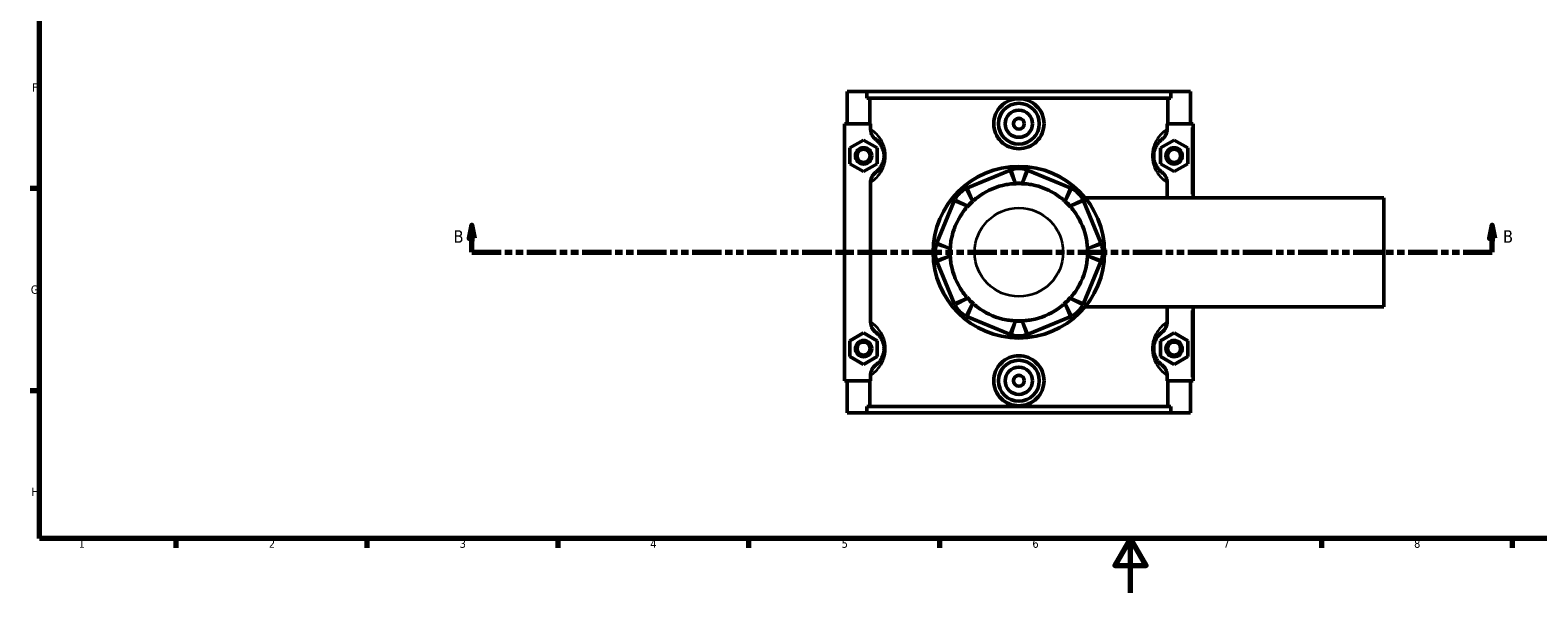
# Model space of a CAD drawing. Header units: millimetres. Extents: x 0 to 898, y -421 to 957.
# Tile 2 of 6: x 17 to 570, y 0 to 207. Entities that reach past the tile are written whole.
import ezdxf

# ---------------------------------------------------------------- set-up
doc = ezdxf.new("R2010")
doc.units = ezdxf.units.MM
doc.linetypes.add('DOUBLE_DASH_CHAIN', pattern=[1.2403, 0.6614, -0.0827, 0.1654, -0.0827, 0.1654, -0.0827])
for name, color, linetype, lineweight in [('Border (ANSI)', 7, 'Continuous', 70), ('Section Line (ANSI)', 7, 'DOUBLE_DASH_CHAIN', 70), ('Visible (ANSI)', 7, 'Continuous', 50), ('Visible Narrow (ANSI)', 7, 'Continuous', 35)]:
    doc.layers.add(name, color=color, linetype=linetype, lineweight=lineweight)
doc.styles.add('Label Text (ANSI)', font='tahoma.ttf')
doc.styles.add('Note Text (ANSI)', font='tahoma.ttf')

# ---------------------------------------------------------------- blocks, each defined once
blk = doc.blocks.new('Borders Default Border')
at = {"layer": 'Border (ANSI)'}
for p, q in [((20, 148.5), (16.55, 148.5)), ((20, 74.25), (16.55, 74.25)), ((70.08, 20), (70.08, 16.55)), ((140.17, 20), (140.17, 16.55)), ((210.25, 20), (210.25, 16.55)), ((280.33, 20), (280.33, 16.55)), ((350.42, 20), (350.42, 16.55)), ((490.58, 20), (490.58, 16.55)), ((560.67, 20), (560.67, 16.55))]:
    blk.add_line(p, q, dxfattribs=at)
at = {"layer": 'Border (ANSI)', "flags": 128}
for points in [[(20, 20), (20, 574), (821, 574), (821, 20), (20, 20)], [(420.5, 0), (420.5, 20), (414.73, 10), (426.27, 10), (420.5, 20)]]:
    blk.add_lwpolyline(points, dxfattribs=at)
at = {"layer": 'Border (ANSI)', "color": 230, "true_color": 0xff0080, "char_height": 3.05, "attachment_point": 7, "style": 'Note Text (ANSI)'}
for s, insert in [('F', (17.29, 184.1)), ('G', (16.81, 109.79)), ('H', (16.97, 35.6)), ('1', (34.35, 16.55)), ('2', (104.2, 16.55)), ('3', (174.26, 16.49)), ('4', (244.23, 16.55)), ('5', (314.48, 16.49)), ('6', (384.49, 16.49)), ('7', (454.6, 16.55)), ('8', (524.63, 16.48))]:
    blk.add_mtext(s, dxfattribs=dict(at, insert=insert))
blk = doc.blocks.new('2dTransSection0')
at = {"layer": 'Section Line (ANSI)', "linetype": 'Continuous'}
for p, q in [((178.71, 135.1), (177.71, 130.1)), ((178.71, 130.1), (178.71, 135.1)), ((179.71, 130.1), (178.71, 135.1)), ((553.3, 135.1), (552.3, 130.1)), ((553.3, 130.1), (553.3, 135.1)), ((554.3, 130.1), (553.3, 135.1)), ((177.71, 130.1), (179.71, 130.1)), ((178.71, 125.1), (178.71, 130.1)), ((552.3, 130.1), (554.3, 130.1)), ((553.3, 125.1), (553.3, 130.1)), ((178.71, 125.1), (189.33, 125.1)), ((542.69, 125.1), (553.3, 125.1))]:
    blk.add_line(p, q, dxfattribs=at)
at = {"layer": 'Section Line (ANSI)', "linetype": 'DOUBLE_DASH_CHAIN', "ltscale": 16.303146}
blk.add_line((178.71, 125.1), (553.3, 125.1), dxfattribs=at)
at = {"layer": 'Section Line (ANSI)', "linetype": 'Continuous', "flags": 128}
for points in [[(179.71, 130.1), (178.71, 135.1), (177.71, 130.1), (179.71, 130.1)], [(554.3, 130.1), (553.3, 135.1), (552.3, 130.1), (554.3, 130.1)]]:
    blk.add_lwpolyline(points, dxfattribs=at)
at = {"layer": 'Section Line (ANSI)'}
for points in [[(179.71, 130.1), (178.71, 135.1), (177.71, 130.1), (179.71, 130.1)], [(554.3, 130.1), (553.3, 135.1), (552.3, 130.1), (554.3, 130.1)]]:
    blk.add_solid(points, dxfattribs=at)
at = {"layer": 'Section Line (ANSI)', "char_height": 4.57, "attachment_point": 7, "style": 'Label Text (ANSI)'}
for insert in [(171.96, 128.6), (557.26, 128.6)]:
    blk.add_mtext('B', dxfattribs=dict(at, insert=insert))

msp = doc.modelspace()

# ---------------------------------------------------------------- linework, layer by layer
at = {"layer": 'Visible (ANSI)'}
for p, q in [((316.531, 184.101), (316.531, 172.301)), ((316.531, 184.101), (323.738, 184.101)), ((323.738, 184.101), (435.324, 184.101)), ((323.738, 181.741), (323.738, 184.101)), ((435.324, 184.101), (435.324, 181.741)), ((435.324, 184.101), (442.531, 184.101)), ((442.531, 184.101), (442.531, 172.301)), ((435.324, 181.741), (323.738, 181.741)), ((324.877, 172.301), (324.877, 181.741)), ((434.185, 172.301), (434.185, 181.741)), ((325.092, 172.301), (315.531, 172.301)), ((315.531, 172.301), (315.531, 77.901)), ((325.092, 172.301), (325.092, 170.282)), ((433.97, 170.282), (433.97, 172.301)), ((433.97, 172.301), (443.031, 172.301)), ((443.031, 172.301), (443.531, 172.301)), ((443.531, 145.101), (443.531, 172.301)), ((317.531, 163.387), (322.531, 166.274)), ((322.531, 166.274), (327.531, 163.387)), ((436.531, 166.274), (431.531, 163.387)), ((441.531, 163.387), (436.531, 166.274)), ((317.531, 157.614), (317.531, 163.387)), ((327.531, 163.387), (327.531, 157.614)), ((431.531, 163.387), (431.531, 157.614)), ((441.531, 157.614), (441.531, 163.387)), ((322.531, 154.727), (317.531, 157.614)), ((327.531, 157.614), (322.531, 154.727)), ((376.087, 155.174), (360.702, 148.801)), ((398.361, 148.801), (382.975, 155.174)), ((431.531, 157.614), (436.531, 154.727)), ((436.531, 154.727), (441.531, 157.614)), ((325.092, 150.719), (325.092, 99.482)), ((433.97, 145.101), (433.97, 150.719)), ((355.831, 143.93), (349.458, 128.545)), ((409.605, 128.545), (403.232, 143.93)), ((403.867, 145.101), (513.531, 145.101)), ((513.531, 105.101), (513.531, 145.101)), ((349.458, 121.656), (355.831, 106.271)), ((403.232, 106.271), (409.605, 121.656)), ((360.702, 101.4), (376.087, 95.027)), ((382.975, 95.027), (398.361, 101.4)), ((403.867, 105.101), (513.531, 105.101)), ((433.97, 99.482), (433.97, 105.101)), ((443.531, 77.901), (443.531, 105.101)), ((317.531, 92.587), (322.531, 95.474)), ((322.531, 95.474), (327.531, 92.587)), ((436.531, 95.474), (431.531, 92.587)), ((441.531, 92.587), (436.531, 95.474)), ((317.531, 86.814), (317.531, 92.587)), ((327.531, 92.587), (327.531, 86.814)), ((431.531, 92.587), (431.531, 86.814)), ((441.531, 86.814), (441.531, 92.587)), ((322.531, 83.927), (317.531, 86.814)), ((327.531, 86.814), (322.531, 83.927)), ((431.531, 86.814), (436.531, 83.927)), ((436.531, 83.927), (441.531, 86.814)), ((315.531, 77.901), (325.092, 77.901)), ((316.531, 77.901), (316.531, 66.101)), ((324.877, 68.461), (324.877, 77.901)), ((325.092, 79.919), (325.092, 77.901)), ((433.97, 77.901), (433.97, 79.919)), ((443.031, 77.901), (433.97, 77.901)), ((434.185, 68.461), (434.185, 77.901)), ((442.531, 77.901), (442.531, 66.101)), ((443.531, 77.901), (443.031, 77.901)), ((435.324, 68.461), (323.738, 68.461)), ((323.738, 66.101), (323.738, 68.461)), ((435.324, 68.461), (435.324, 66.101)), ((323.738, 66.101), (316.531, 66.101)), ((323.738, 66.101), (435.324, 66.101)), ((442.531, 66.101), (435.324, 66.101))]:
    msp.add_line(p, q, dxfattribs=at)
for centre, radius in [((379.531, 172.301), 7.5), ((379.531, 172.301), 5), ((379.531, 172.301), 2), ((322.531, 160.501), 3), ((322.531, 160.501), 2.4), ((436.531, 160.501), 3), ((436.531, 160.501), 2.4), ((379.531, 125.101), 31.5), ((322.531, 89.701), 3), ((322.531, 89.701), 2.4), ((436.531, 89.701), 3), ((436.531, 89.701), 2.4), ((379.531, 77.901), 7.5), ((379.531, 77.901), 5), ((379.531, 77.901), 2)]:
    msp.add_circle(centre, radius, dxfattribs=at)
for centre, radius, start, end in [((379.531, 146.859), 9, 71.59667, 108.40333), ((379.531, 125.101), 25.258, 100.67768, 124.32232), ((379.531, 146.859), 3.6, 71.59667, 108.40333), ((379.531, 125.101), 25.2, 87.41505, 92.58495), ((379.531, 125.101), 25.258, 55.67768, 79.32232), ((364.146, 140.486), 9, 116.59667, 153.40333), ((394.917, 140.486), 9, 26.59667, 63.40333), ((379.531, 125.101), 25.258, 145.67768, 169.32232), ((364.146, 140.486), 3.6, 116.59667, 153.40333), ((379.531, 125.101), 25.2, 132.41505, 137.58495), ((394.917, 140.486), 3.6, 26.59667, 63.40333), ((379.531, 125.101), 25.2, 42.41505, 47.58495), ((379.531, 125.101), 25.258, 10.67768, 34.32232), ((357.773, 125.101), 9, 161.59667, 198.40333), ((401.29, 125.101), 9, 341.59667, 18.40333), ((357.773, 125.101), 3.6, 161.59667, 198.40333), ((379.531, 125.101), 25.2, 177.41505, 182.58495), ((401.29, 125.101), 3.6, 341.59667, 18.40333), ((379.531, 125.101), 25.2, 357.41505, 2.58495), ((379.531, 125.101), 25.258, 190.67768, 214.32232), ((379.531, 125.101), 25.258, 325.67768, 349.32232), ((364.146, 109.715), 9, 206.59667, 243.40333), ((364.146, 109.715), 3.6, 206.59667, 243.40333), ((379.531, 125.101), 25.2, 222.41505, 227.58495), ((394.917, 109.715), 3.6, 296.59667, 333.40333), ((379.531, 125.101), 25.2, 312.41505, 317.58495), ((394.917, 109.715), 9, 296.59667, 333.40333), ((379.531, 125.101), 25.258, 235.67768, 259.32232), ((379.531, 103.342), 3.6, 251.59667, 288.40333), ((379.531, 125.101), 25.2, 267.41505, 272.58495), ((379.531, 125.101), 25.258, 280.67768, 304.32232), ((379.531, 103.342), 9, 251.59667, 288.40333)]:
    msp.add_arc(centre, radius, start, end, dxfattribs=at)
for points, knots in [([(388.779, 172.301), (388.779, 171.14), (388.543, 169.905), (387.593, 167.639), (386.878, 166.608), (385.234, 164.984), (384.197, 164.282), (381.924, 163.35), (380.689, 163.121), (378.373, 163.121), (377.138, 163.35), (374.866, 164.282), (373.828, 164.984), (372.185, 166.608), (371.47, 167.639), (370.519, 169.905), (370.284, 171.14), (370.284, 173.461), (370.519, 174.696), (371.47, 176.962), (372.185, 177.993), (373.828, 179.617), (374.866, 180.32), (377.138, 181.251), (378.373, 181.48), (380.689, 181.48), (381.924, 181.251), (384.197, 180.32), (385.234, 179.617), (386.878, 177.993), (387.593, 176.962), (388.543, 174.696), (388.779, 173.461), (388.779, 172.301)], [0, 0, 0, 0, 0.3480565, 0.3480565, 0.6961131, 0.6961131, 1.0435674, 1.0435674, 1.3910217, 1.3910217, 1.7384759, 1.7384759, 2.0859302, 2.0859302, 2.4339868, 2.4339868, 2.7820433, 2.7820433, 3.1300999, 3.1300999, 3.4781564, 3.4781564, 3.8256107, 3.8256107, 4.173065, 4.173065, 4.5205192, 4.5205192, 4.8679735, 4.8679735, 5.2160301, 5.2160301, 5.5640866, 5.5640866, 5.5640866, 5.5640866]), ([(325.092, 170.282), (325.092, 169.873), (325.148, 169.465), (325.366, 168.676), (325.527, 168.298), (326.062, 167.385), (326.501, 166.897), (327.021, 166.508)], [-0.44052101, -0.44052101, -0.44052101, -0.44052101, -0.31759651, -0.31759651, -0.19482912, -0.19482912, 0, 0, 0, 0]), ([(327.021, 166.508), (327.17, 166.397), (327.334, 166.266), (327.685, 165.954), (327.869, 165.777), (328.286, 165.321), (328.522, 165.033), (328.977, 164.354), (329.197, 163.973), (329.553, 163.164), (329.697, 162.761), (329.894, 161.972), (329.959, 161.605), (330.019, 160.986), (330.031, 160.743), (330.031, 160.501), (330.031, 160.258), (330.019, 160.015), (329.959, 159.396), (329.894, 159.029), (329.697, 158.241), (329.553, 157.837), (329.197, 157.028), (328.977, 156.647), (328.522, 155.968), (328.286, 155.68), (327.869, 155.224), (327.685, 155.047), (327.334, 154.735), (327.17, 154.604), (327.021, 154.493)], [0.5650663, 0.5650663, 0.5650663, 0.5650663, 0.8677838, 0.8677838, 1.1563526, 1.1563526, 1.4874131, 1.4874131, 1.7934329, 1.7934329, 2.0358059, 2.0358059, 2.2222466, 2.2222466, 2.338772, 2.338772, 2.338772, 2.4552975, 2.4552975, 2.6417382, 2.6417382, 2.8841111, 2.8841111, 3.190131, 3.190131, 3.5211915, 3.5211915, 3.8097603, 3.8097603, 4.1124778, 4.1124778, 4.1124778, 4.1124778]), ([(432.041, 154.493), (431.893, 154.604), (431.728, 154.735), (431.378, 155.047), (431.193, 155.224), (430.776, 155.68), (430.54, 155.968), (430.085, 156.647), (429.865, 157.028), (429.509, 157.837), (429.365, 158.241), (429.169, 159.029), (429.103, 159.396), (429.043, 160.015), (429.031, 160.258), (429.031, 160.501), (429.031, 160.743), (429.043, 160.986), (429.103, 161.605), (429.169, 161.972), (429.365, 162.761), (429.509, 163.164), (429.865, 163.973), (430.085, 164.354), (430.54, 165.033), (430.776, 165.321), (431.193, 165.777), (431.378, 165.954), (431.728, 166.266), (431.893, 166.397), (432.041, 166.508)], [0.5650662, 0.5650662, 0.5650662, 0.5650662, 0.8677827, 0.8677827, 1.1563528, 1.1563528, 1.4874135, 1.4874135, 1.7934329, 1.7934329, 2.0358058, 2.0358058, 2.2222466, 2.2222466, 2.338772, 2.338772, 2.338772, 2.4552974, 2.4552974, 2.6417381, 2.6417381, 2.8841111, 2.8841111, 3.1901305, 3.1901305, 3.5211912, 3.5211912, 3.8097613, 3.8097613, 4.1124778, 4.1124778, 4.1124778, 4.1124778]), ([(432.041, 166.508), (432.393, 166.771), (432.709, 167.08), (433.25, 167.777), (433.473, 168.164), (433.856, 169.118), (433.97, 169.697), (433.97, 170.282)], [-0.44006484, -0.44006484, -0.44006484, -0.44006484, -0.30841323, -0.30841323, -0.17543123, -0.17543123, 0, 0, 0, 0]), ([(376.69, 155.399), (376.588, 155.365), (376.487, 155.329), (376.286, 155.254), (376.186, 155.215), (376.087, 155.174)], [0.321198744, 0.321198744, 0.321198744, 0.321198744, 0.356948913, 0.356948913, 0.392699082, 0.392699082, 0.392699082, 0.392699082]), ([(382.975, 155.174), (382.876, 155.215), (382.776, 155.254), (382.575, 155.329), (382.474, 155.365), (382.373, 155.399)], [-0.392699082, -0.392699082, -0.392699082, -0.392699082, -0.356948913, -0.356948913, -0.321198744, -0.321198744, -0.321198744, -0.321198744]), ([(327.021, 154.493), (326.669, 154.23), (326.354, 153.921), (325.812, 153.224), (325.59, 152.837), (325.207, 151.883), (325.092, 151.304), (325.092, 150.719)], [-0.44006484, -0.44006484, -0.44006484, -0.44006484, -0.30841323, -0.30841323, -0.17543123, -0.17543123, 0, 0, 0, 0]), ([(378.118, 150.271), (377.788, 150.265), (377.46, 150.249), (376.424, 150.173), (375.645, 150.07), (374.851, 149.92)], [5.42572389, 5.42572389, 5.42572389, 5.42572389, 5.52255213, 5.52255213, 5.75248894, 5.75248894, 5.75248894, 5.75248894]), ([(384.211, 149.92), (383.417, 150.07), (382.639, 150.173), (381.602, 150.249), (381.275, 150.265), (380.945, 150.271)], [6.73641264, 6.73641264, 6.73641264, 6.73641264, 6.96634946, 6.96634946, 7.0631777, 7.0631777, 7.0631777, 7.0631777]), ([(433.97, 150.719), (433.97, 151.128), (433.914, 151.536), (433.696, 152.325), (433.536, 152.703), (433.001, 153.616), (432.561, 154.104), (432.041, 154.493)], [-0.44052101, -0.44052101, -0.44052101, -0.44052101, -0.31759651, -0.31759651, -0.19482912, -0.19482912, 0, 0, 0, 0]), ([(356.098, 144.515), (356.05, 144.42), (356.004, 144.323), (355.915, 144.128), (355.872, 144.029), (355.831, 143.93)], [0.321198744, 0.321198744, 0.321198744, 0.321198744, 0.356948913, 0.356948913, 0.392699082, 0.392699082, 0.392699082, 0.392699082]), ([(360.702, 148.801), (360.602, 148.76), (360.504, 148.717), (360.309, 148.628), (360.212, 148.582), (360.116, 148.534)], [-0.392699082, -0.392699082, -0.392699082, -0.392699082, -0.356948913, -0.356948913, -0.321198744, -0.321198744, -0.321198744, -0.321198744]), ([(365.29, 145.96), (364.623, 145.504), (364, 145.026), (363.213, 144.347), (362.97, 144.127), (362.732, 143.898)], [6.73641264, 6.73641264, 6.73641264, 6.73641264, 6.96634946, 6.96634946, 7.0631777, 7.0631777, 7.0631777, 7.0631777]), ([(396.33, 143.898), (396.092, 144.127), (395.849, 144.347), (395.063, 145.026), (394.439, 145.504), (393.772, 145.96)], [5.42572389, 5.42572389, 5.42572389, 5.42572389, 5.52255213, 5.52255213, 5.75248894, 5.75248894, 5.75248894, 5.75248894]), ([(398.946, 148.534), (398.85, 148.582), (398.753, 148.628), (398.558, 148.717), (398.46, 148.76), (398.361, 148.801)], [0.321198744, 0.321198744, 0.321198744, 0.321198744, 0.356948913, 0.356948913, 0.392699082, 0.392699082, 0.392699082, 0.392699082]), ([(403.232, 143.93), (403.191, 144.029), (403.148, 144.128), (403.059, 144.323), (403.012, 144.42), (402.964, 144.515)], [-0.392699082, -0.392699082, -0.392699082, -0.392699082, -0.356948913, -0.356948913, -0.321198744, -0.321198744, -0.321198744, -0.321198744]), ([(360.734, 141.899), (360.504, 141.662), (360.284, 141.419), (359.605, 140.632), (359.128, 140.008), (358.672, 139.342)], [5.42572389, 5.42572389, 5.42572389, 5.42572389, 5.52255213, 5.52255213, 5.75248894, 5.75248894, 5.75248894, 5.75248894]), ([(400.391, 139.342), (399.935, 140.008), (399.457, 140.632), (398.778, 141.419), (398.558, 141.662), (398.329, 141.899)], [6.73641264, 6.73641264, 6.73641264, 6.73641264, 6.96634946, 6.96634946, 7.0631777, 7.0631777, 7.0631777, 7.0631777]), ([(349.458, 128.545), (349.417, 128.446), (349.378, 128.346), (349.303, 128.145), (349.267, 128.044), (349.233, 127.942)], [-0.392699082, -0.392699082, -0.392699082, -0.392699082, -0.356948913, -0.356948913, -0.321198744, -0.321198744, -0.321198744, -0.321198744]), ([(354.711, 129.78), (354.562, 128.987), (354.459, 128.208), (354.383, 127.172), (354.367, 126.844), (354.361, 126.514)], [6.73641264, 6.73641264, 6.73641264, 6.73641264, 6.96634946, 6.96634946, 7.0631777, 7.0631777, 7.0631777, 7.0631777]), ([(404.702, 126.514), (404.696, 126.844), (404.68, 127.172), (404.603, 128.208), (404.5, 128.987), (404.351, 129.78)], [5.42572389, 5.42572389, 5.42572389, 5.42572389, 5.52255213, 5.52255213, 5.75248894, 5.75248894, 5.75248894, 5.75248894]), ([(409.829, 127.942), (409.796, 128.044), (409.76, 128.145), (409.685, 128.346), (409.646, 128.446), (409.605, 128.545)], [0.321198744, 0.321198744, 0.321198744, 0.321198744, 0.356948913, 0.356948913, 0.392699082, 0.392699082, 0.392699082, 0.392699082]), ([(349.233, 122.259), (349.267, 122.157), (349.303, 122.056), (349.378, 121.855), (349.417, 121.755), (349.458, 121.656)], [0.321198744, 0.321198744, 0.321198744, 0.321198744, 0.356948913, 0.356948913, 0.392699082, 0.392699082, 0.392699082, 0.392699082]), ([(354.361, 123.687), (354.367, 123.357), (354.383, 123.03), (354.459, 121.993), (354.562, 121.215), (354.711, 120.421)], [5.42572389, 5.42572389, 5.42572389, 5.42572389, 5.52255213, 5.52255213, 5.75248894, 5.75248894, 5.75248894, 5.75248894]), ([(404.351, 120.421), (404.5, 121.215), (404.603, 121.993), (404.68, 123.03), (404.696, 123.357), (404.702, 123.687)], [6.73641264, 6.73641264, 6.73641264, 6.73641264, 6.96634946, 6.96634946, 7.0631777, 7.0631777, 7.0631777, 7.0631777]), ([(409.605, 121.656), (409.646, 121.755), (409.685, 121.855), (409.76, 122.056), (409.796, 122.157), (409.829, 122.259)], [-0.392699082, -0.392699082, -0.392699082, -0.392699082, -0.356948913, -0.356948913, -0.321198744, -0.321198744, -0.321198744, -0.321198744]), ([(358.672, 110.859), (359.128, 110.193), (359.605, 109.569), (360.284, 108.782), (360.504, 108.539), (360.734, 108.302)], [6.73641264, 6.73641264, 6.73641264, 6.73641264, 6.96634946, 6.96634946, 7.0631777, 7.0631777, 7.0631777, 7.0631777]), ([(398.329, 108.302), (398.558, 108.539), (398.778, 108.782), (399.457, 109.569), (399.935, 110.193), (400.391, 110.859)], [5.42572389, 5.42572389, 5.42572389, 5.42572389, 5.52255213, 5.52255213, 5.75248894, 5.75248894, 5.75248894, 5.75248894]), ([(355.831, 106.271), (355.872, 106.172), (355.915, 106.073), (356.004, 105.878), (356.05, 105.781), (356.098, 105.686)], [-0.392699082, -0.392699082, -0.392699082, -0.392699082, -0.356948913, -0.356948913, -0.321198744, -0.321198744, -0.321198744, -0.321198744]), ([(362.732, 106.303), (362.97, 106.074), (363.213, 105.854), (364, 105.175), (364.623, 104.697), (365.29, 104.241)], [5.42572389, 5.42572389, 5.42572389, 5.42572389, 5.52255213, 5.52255213, 5.75248894, 5.75248894, 5.75248894, 5.75248894]), ([(393.772, 104.241), (394.439, 104.697), (395.063, 105.175), (395.849, 105.854), (396.092, 106.074), (396.33, 106.303)], [6.73641264, 6.73641264, 6.73641264, 6.73641264, 6.96634946, 6.96634946, 7.0631777, 7.0631777, 7.0631777, 7.0631777]), ([(402.964, 105.686), (403.012, 105.781), (403.059, 105.878), (403.148, 106.073), (403.191, 106.172), (403.232, 106.271)], [0.321198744, 0.321198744, 0.321198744, 0.321198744, 0.356948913, 0.356948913, 0.392699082, 0.392699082, 0.392699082, 0.392699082]), ([(360.116, 101.667), (360.212, 101.619), (360.309, 101.573), (360.504, 101.484), (360.602, 101.441), (360.702, 101.4)], [0.321198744, 0.321198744, 0.321198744, 0.321198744, 0.356948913, 0.356948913, 0.392699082, 0.392699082, 0.392699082, 0.392699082]), ([(374.851, 100.281), (375.645, 100.132), (376.424, 100.028), (377.46, 99.952), (377.788, 99.936), (378.118, 99.93)], [6.73641264, 6.73641264, 6.73641264, 6.73641264, 6.96634946, 6.96634946, 7.0631777, 7.0631777, 7.0631777, 7.0631777]), ([(380.945, 99.93), (381.275, 99.936), (381.602, 99.952), (382.639, 100.028), (383.417, 100.132), (384.211, 100.281)], [5.42572389, 5.42572389, 5.42572389, 5.42572389, 5.52255213, 5.52255213, 5.75248894, 5.75248894, 5.75248894, 5.75248894]), ([(398.361, 101.4), (398.46, 101.441), (398.558, 101.484), (398.753, 101.573), (398.85, 101.619), (398.946, 101.667)], [-0.392699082, -0.392699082, -0.392699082, -0.392699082, -0.356948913, -0.356948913, -0.321198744, -0.321198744, -0.321198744, -0.321198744]), ([(325.092, 99.482), (325.092, 99.073), (325.148, 98.665), (325.366, 97.876), (325.527, 97.498), (326.062, 96.585), (326.501, 96.097), (327.021, 95.708)], [-0.44052101, -0.44052101, -0.44052101, -0.44052101, -0.31759651, -0.31759651, -0.19482912, -0.19482912, 0, 0, 0, 0]), ([(327.021, 95.708), (327.17, 95.597), (327.334, 95.466), (327.685, 95.154), (327.869, 94.977), (328.286, 94.521), (328.522, 94.233), (328.977, 93.554), (329.197, 93.173), (329.553, 92.364), (329.697, 91.961), (329.894, 91.172), (329.959, 90.805), (330.019, 90.186), (330.031, 89.943), (330.031, 89.701), (330.031, 89.458), (330.019, 89.215), (329.959, 88.596), (329.894, 88.229), (329.697, 87.441), (329.553, 87.037), (329.197, 86.228), (328.977, 85.847), (328.522, 85.168), (328.286, 84.88), (327.869, 84.424), (327.685, 84.247), (327.334, 83.935), (327.17, 83.804), (327.021, 83.693)], [0.5650663, 0.5650663, 0.5650663, 0.5650663, 0.8677832, 0.8677832, 1.1563527, 1.1563527, 1.4874133, 1.4874133, 1.7934329, 1.7934329, 2.0358059, 2.0358059, 2.2222466, 2.2222466, 2.338772, 2.338772, 2.338772, 2.4552975, 2.4552975, 2.6417382, 2.6417382, 2.8841111, 2.8841111, 3.1901307, 3.1901307, 3.5211913, 3.5211913, 3.8097608, 3.8097608, 4.1124778, 4.1124778, 4.1124778, 4.1124778]), ([(376.087, 95.027), (376.186, 94.986), (376.286, 94.947), (376.487, 94.872), (376.588, 94.836), (376.69, 94.802)], [-0.392699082, -0.392699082, -0.392699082, -0.392699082, -0.356948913, -0.356948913, -0.321198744, -0.321198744, -0.321198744, -0.321198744]), ([(382.373, 94.802), (382.474, 94.836), (382.575, 94.872), (382.776, 94.947), (382.876, 94.986), (382.975, 95.027)], [0.321198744, 0.321198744, 0.321198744, 0.321198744, 0.356948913, 0.356948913, 0.392699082, 0.392699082, 0.392699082, 0.392699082]), ([(432.041, 83.693), (431.893, 83.804), (431.728, 83.935), (431.378, 84.247), (431.193, 84.424), (430.776, 84.88), (430.54, 85.168), (430.085, 85.847), (429.865, 86.228), (429.509, 87.037), (429.365, 87.441), (429.169, 88.229), (429.103, 88.596), (429.043, 89.215), (429.031, 89.458), (429.031, 89.701), (429.031, 89.943), (429.043, 90.186), (429.103, 90.805), (429.169, 91.172), (429.365, 91.961), (429.509, 92.364), (429.865, 93.173), (430.085, 93.554), (430.54, 94.233), (430.776, 94.521), (431.193, 94.977), (431.378, 95.154), (431.728, 95.466), (431.893, 95.597), (432.041, 95.708)], [0.5647761, 0.5647761, 0.5647761, 0.5647761, 0.8674821, 0.8674821, 1.1560659, 1.1560659, 1.4871275, 1.4871275, 1.7931428, 1.7931428, 2.0355158, 2.0355158, 2.2219565, 2.2219565, 2.3384819, 2.3384819, 2.3384819, 2.4550074, 2.4550074, 2.6414481, 2.6414481, 2.883821, 2.883821, 3.1898363, 3.1898363, 3.5208979, 3.5208979, 3.8094817, 3.8094817, 4.1121877, 4.1121877, 4.1121877, 4.1121877]), ([(432.041, 95.708), (432.393, 95.971), (432.709, 96.28), (433.25, 96.977), (433.473, 97.364), (433.856, 98.318), (433.97, 98.897), (433.97, 99.482)], [-0.44006484, -0.44006484, -0.44006484, -0.44006484, -0.30841323, -0.30841323, -0.17543123, -0.17543123, 0, 0, 0, 0]), ([(327.021, 83.693), (326.669, 83.43), (326.354, 83.121), (325.812, 82.424), (325.59, 82.037), (325.207, 81.083), (325.092, 80.504), (325.092, 79.919)], [-0.44006484, -0.44006484, -0.44006484, -0.44006484, -0.30841323, -0.30841323, -0.17543123, -0.17543123, 0, 0, 0, 0]), ([(388.779, 77.901), (388.779, 76.74), (388.543, 75.505), (387.593, 73.239), (386.878, 72.208), (385.234, 70.584), (384.197, 69.882), (381.924, 68.95), (380.689, 68.721), (378.373, 68.721), (377.138, 68.95), (374.866, 69.882), (373.828, 70.584), (372.185, 72.208), (371.47, 73.239), (370.519, 75.505), (370.284, 76.74), (370.284, 77.901), (370.284, 79.061), (370.519, 80.296), (371.47, 82.562), (372.185, 83.593), (373.828, 85.217), (374.866, 85.92), (377.138, 86.851), (378.373, 87.08), (380.689, 87.08), (381.924, 86.851), (384.197, 85.92), (385.234, 85.217), (386.878, 83.593), (387.593, 82.562), (388.543, 80.296), (388.779, 79.061), (388.779, 77.901)], [2.7820433, 2.7820433, 2.7820433, 2.7820433, 3.1300999, 3.1300999, 3.4781564, 3.4781564, 3.8256107, 3.8256107, 4.173065, 4.173065, 4.5205192, 4.5205192, 4.8679735, 4.8679735, 5.2160301, 5.2160301, 5.5640866, 5.5640866, 5.5640866, 5.9121432, 5.9121432, 6.2601997, 6.2601997, 6.607654, 6.607654, 6.9551083, 6.9551083, 7.3025625, 7.3025625, 7.6500168, 7.6500168, 7.9980734, 7.9980734, 8.3461299, 8.3461299, 8.3461299, 8.3461299]), ([(433.97, 79.919), (433.97, 80.328), (433.914, 80.736), (433.696, 81.525), (433.536, 81.903), (433.001, 82.816), (432.561, 83.304), (432.041, 83.693)], [-0.44052101, -0.44052101, -0.44052101, -0.44052101, -0.31759651, -0.31759651, -0.19482912, -0.19482912, 0, 0, 0, 0])]:
    msp.add_open_spline(points, degree=3, knots=knots, dxfattribs=at)
for points in [[(378.395, 150.275), (378.302, 150.274), (378.21, 150.273), (378.118, 150.271)], [(380.945, 150.271), (380.853, 150.273), (380.76, 150.274), (380.668, 150.275)], [(360.927, 142.098), (360.862, 142.032), (360.797, 141.966), (360.734, 141.899)], [(362.732, 143.898), (362.666, 143.834), (362.6, 143.77), (362.534, 143.705)], [(396.529, 143.705), (396.462, 143.77), (396.396, 143.834), (396.33, 143.898)], [(398.329, 141.899), (398.265, 141.966), (398.201, 142.032), (398.136, 142.098)], [(354.361, 126.514), (354.359, 126.422), (354.358, 126.33), (354.357, 126.237)], [(354.357, 123.964), (354.358, 123.871), (354.359, 123.779), (354.361, 123.687)], [(404.706, 126.237), (404.705, 126.33), (404.703, 126.422), (404.702, 126.514)], [(404.702, 123.687), (404.703, 123.779), (404.705, 123.871), (404.706, 123.964)], [(360.734, 108.302), (360.797, 108.236), (360.862, 108.169), (360.927, 108.103)], [(362.534, 106.496), (362.6, 106.431), (362.666, 106.367), (362.732, 106.303)], [(396.33, 106.303), (396.396, 106.367), (396.462, 106.431), (396.529, 106.496)], [(398.136, 108.103), (398.201, 108.169), (398.265, 108.236), (398.329, 108.302)], [(378.118, 99.93), (378.21, 99.928), (378.302, 99.927), (378.395, 99.926)], [(380.668, 99.926), (380.76, 99.927), (380.853, 99.928), (380.945, 99.93)]]:
    msp.add_open_spline(points, degree=3, dxfattribs=at)
at = {"layer": 'Visible Narrow (ANSI)'}
for p, q in [((443.031, 170.941), (443.031, 146.461)), ((376.775, 155.143), (378.309, 150.531)), ((380.753, 150.531), (382.287, 155.143)), ((376.189, 154.929), (378.016, 150.516)), ((381.046, 150.516), (382.874, 154.929)), ((356.339, 144.395), (360.685, 142.219)), ((362.413, 143.947), (360.237, 148.292)), ((362.631, 144.143), (360.803, 148.556)), ((398.259, 148.556), (396.432, 144.143)), ((398.825, 148.292), (396.649, 143.947)), ((398.377, 142.219), (402.723, 144.395)), ((356.076, 143.829), (360.488, 142.001)), ((398.574, 142.001), (402.987, 143.829)), ((354.101, 126.322), (349.489, 127.857)), ((354.116, 126.615), (349.703, 128.443)), ((409.359, 128.443), (404.947, 126.615)), ((409.573, 127.857), (404.962, 126.322)), ((349.489, 122.344), (354.101, 123.879)), ((349.703, 121.758), (354.116, 123.586)), ((404.947, 123.586), (409.359, 121.758)), ((404.962, 123.879), (409.573, 122.344)), ((360.488, 108.2), (356.076, 106.372)), ((360.685, 107.982), (356.339, 105.806)), ((360.237, 101.909), (362.413, 106.254)), ((360.803, 101.645), (362.631, 106.058)), ((396.432, 106.058), (398.259, 101.645)), ((396.649, 106.254), (398.825, 101.909)), ((402.723, 105.806), (398.377, 107.982)), ((402.987, 106.372), (398.574, 108.2)), ((378.016, 99.685), (376.189, 95.272)), ((378.309, 99.67), (376.775, 95.059)), ((382.287, 95.059), (380.753, 99.67)), ((382.874, 95.272), (381.046, 99.685)), ((443.031, 103.741), (443.031, 79.261))]:
    msp.add_line(p, q, dxfattribs=at)
msp.add_circle((379.531, 125.101), 16.258, dxfattribs=at)
for points, knots in [([(325.569, 151.045), (325.766, 151.187), (325.978, 151.348), (326.5, 151.775), (326.821, 152.059), (327.547, 152.787), (327.957, 153.249), (328.75, 154.334), (329.132, 154.944), (329.752, 156.24), (330.003, 156.885), (330.345, 158.146), (330.459, 158.734), (330.563, 159.724), (330.584, 160.112), (330.584, 160.501), (330.584, 160.889), (330.563, 161.277), (330.459, 162.267), (330.345, 162.856), (330.003, 164.117), (329.752, 164.761), (329.132, 166.057), (328.75, 166.667), (327.957, 167.752), (327.547, 168.214), (326.821, 168.942), (326.5, 169.226), (325.978, 169.653), (325.766, 169.814), (325.569, 169.956)], [-4.0276963, -4.0276963, -4.0276963, -4.0276963, -3.8097603, -3.8097603, -3.5211915, -3.5211915, -3.190131, -3.190131, -2.8841111, -2.8841111, -2.6417382, -2.6417382, -2.4552975, -2.4552975, -2.338772, -2.338772, -2.338772, -2.2222466, -2.2222466, -2.0358059, -2.0358059, -1.7934329, -1.7934329, -1.4874131, -1.4874131, -1.1563526, -1.1563526, -0.8677838, -0.8677838, -0.6498477, -0.6498477, -0.6498477, -0.6498477]), ([(433.493, 169.956), (433.296, 169.814), (433.085, 169.653), (432.562, 169.226), (432.241, 168.942), (431.516, 168.214), (431.105, 167.752), (430.313, 166.667), (429.93, 166.057), (429.31, 164.761), (429.06, 164.117), (428.718, 162.856), (428.604, 162.267), (428.499, 161.277), (428.479, 160.889), (428.479, 160.501), (428.479, 160.112), (428.499, 159.724), (428.604, 158.734), (428.718, 158.146), (429.06, 156.885), (429.31, 156.24), (429.93, 154.944), (430.313, 154.334), (431.105, 153.249), (431.516, 152.787), (432.241, 152.059), (432.562, 151.775), (433.085, 151.348), (433.296, 151.187), (433.493, 151.045)], [-4.0276963, -4.0276963, -4.0276963, -4.0276963, -3.8097613, -3.8097613, -3.5211912, -3.5211912, -3.1901305, -3.1901305, -2.8841111, -2.8841111, -2.6417381, -2.6417381, -2.4552974, -2.4552974, -2.338772, -2.338772, -2.338772, -2.2222466, -2.2222466, -2.0358058, -2.0358058, -1.7934329, -1.7934329, -1.4874135, -1.4874135, -1.1563528, -1.1563528, -0.8677827, -0.8677827, -0.6498477, -0.6498477, -0.6498477, -0.6498477]), ([(325.569, 80.245), (325.766, 80.387), (325.978, 80.548), (326.5, 80.975), (326.821, 81.259), (327.547, 81.987), (327.957, 82.449), (328.75, 83.534), (329.132, 84.144), (329.752, 85.44), (330.003, 86.085), (330.345, 87.346), (330.459, 87.934), (330.563, 88.924), (330.584, 89.312), (330.584, 89.701), (330.584, 90.089), (330.563, 90.477), (330.459, 91.467), (330.345, 92.056), (330.003, 93.317), (329.752, 93.961), (329.132, 95.257), (328.75, 95.867), (327.957, 96.952), (327.547, 97.414), (326.821, 98.142), (326.5, 98.426), (325.978, 98.853), (325.766, 99.014), (325.569, 99.156)], [-4.0276963, -4.0276963, -4.0276963, -4.0276963, -3.8097608, -3.8097608, -3.5211913, -3.5211913, -3.1901307, -3.1901307, -2.8841111, -2.8841111, -2.6417382, -2.6417382, -2.4552975, -2.4552975, -2.338772, -2.338772, -2.338772, -2.2222466, -2.2222466, -2.0358059, -2.0358059, -1.7934329, -1.7934329, -1.4874133, -1.4874133, -1.1563527, -1.1563527, -0.8677832, -0.8677832, -0.6498477, -0.6498477, -0.6498477, -0.6498477]), ([(433.493, 99.156), (433.296, 99.014), (433.085, 98.853), (432.562, 98.426), (432.241, 98.142), (431.516, 97.414), (431.105, 96.952), (430.313, 95.867), (429.93, 95.257), (429.31, 93.961), (429.06, 93.317), (428.718, 92.056), (428.604, 91.467), (428.499, 90.477), (428.479, 90.089), (428.479, 89.701), (428.479, 89.312), (428.499, 88.924), (428.604, 87.934), (428.718, 87.346), (429.06, 86.085), (429.31, 85.44), (429.93, 84.144), (430.313, 83.534), (431.105, 82.449), (431.516, 81.987), (432.241, 81.259), (432.562, 80.975), (433.085, 80.548), (433.296, 80.387), (433.493, 80.245)], [-4.0274062, -4.0274062, -4.0274062, -4.0274062, -3.8094817, -3.8094817, -3.5208979, -3.5208979, -3.1898363, -3.1898363, -2.883821, -2.883821, -2.6414481, -2.6414481, -2.4550074, -2.4550074, -2.3384819, -2.3384819, -2.3384819, -2.2219565, -2.2219565, -2.0355158, -2.0355158, -1.7931428, -1.7931428, -1.4871275, -1.4871275, -1.1560659, -1.1560659, -0.8674821, -0.8674821, -0.6495576, -0.6495576, -0.6495576, -0.6495576])]:
    msp.add_open_spline(points, degree=3, knots=knots, dxfattribs=at)

# ---------------------------------------------------------------- block references
msp.add_blockref('Borders Default Border', (0, 0))
at = {"layer": 'Section Line (ANSI)'}
msp.add_blockref('2dTransSection0', (0, 0), dxfattribs=at)

doc.saveas('drawing.dxf')
